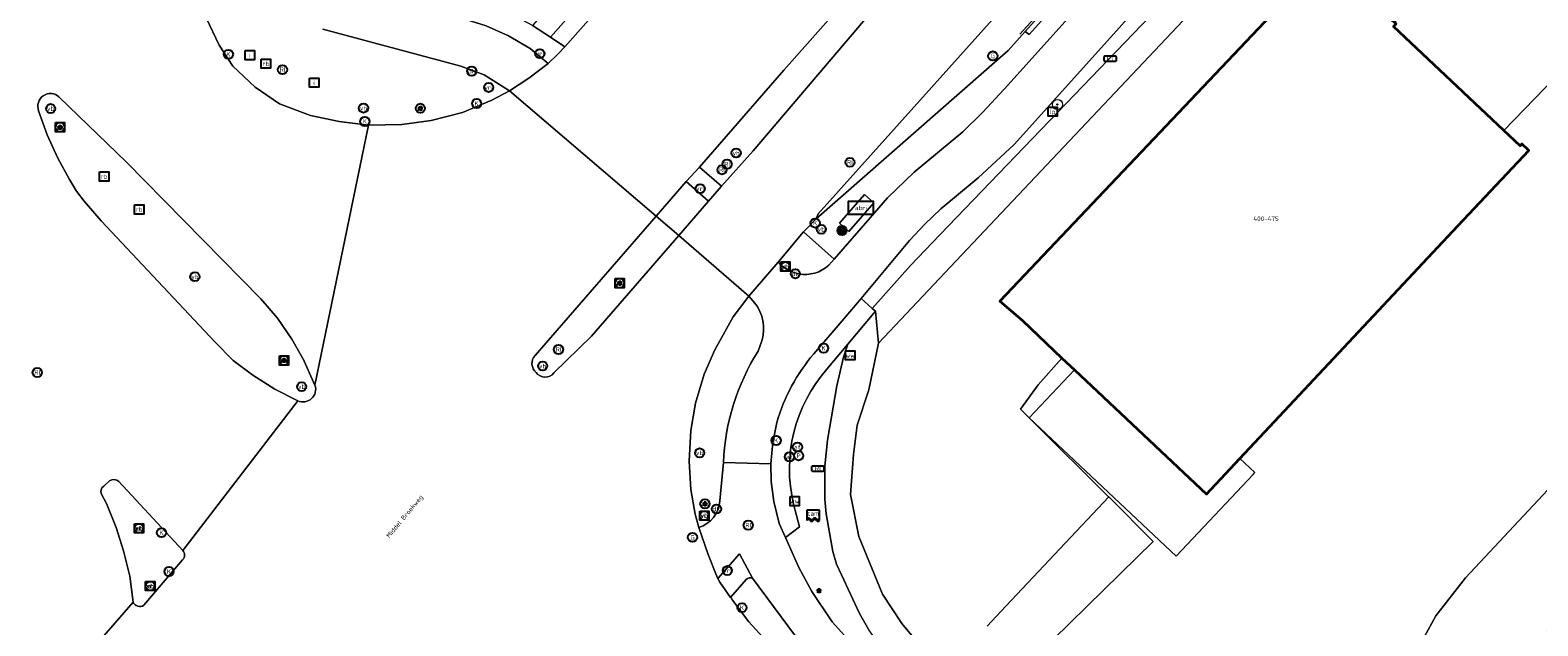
# Model space of a CAD drawing. Header units: metres. Extents: x 73718 to 76933, y 443658 to 446696.
# Tile 129 of 161: x 75396 to 75514, y 445969 to 446016. Entities that reach past the tile are written whole.
import ezdxf
from ezdxf.enums import TextEntityAlignment as Align

# ---------------------------------------------------------------- set-up
doc = ezdxf.new("R2010")
doc.units = ezdxf.units.M
for name, color, linetype, lineweight in [('B-WE-GK-BESCHOEIING-G', 130, 'GK-BESCHOEIING-SO', 18), ('B-WE-GR-BOOM-S', 90, 'Continuous', 25), ('B-WE-IE-MEUBILAIR-S', 7, 'Continuous', 25), ('B-WE-IE-MEUBILAIR_WEGMEUBILAIR-S', 7, 'Continuous', 25), ('B-WE-IE-MEUBILAIR_WEGMEUBILAIR_AFVALBAK-S', 7, 'Continuous', 25), ('B-WE-OG-BEBOUWING-GV', 7, 'Continuous', 35), ('B-WE-OG-BEBOUWING-T18', 10, 'Continuous', 18), ('B-WE-OG-BEBOUWING_LUIFEL-GV', 7, 'Continuous', 18), ('B-WE-OG-TERREIN_BEGROEID-GV', 7, 'Continuous', 18), ('B-WE-OG-TERREIN_ERF-GV', 7, 'Continuous', 18), ('B-WE-OG-TERREIN_OEVER-GV', 7, 'Continuous', 18), ('B-WE-OG-TOPOGRAFIE-T18', 10, 'Continuous', 18), ('B-WE-OG-WATER_SLOOT-GV', 120, 'Continuous', 18), ('B-WE-OG-WEG-GV', 7, 'Continuous', 18), ('B-WE-RI-HWA_GOOT_LIJNGOOT-G', 150, 'Continuous', 18), ('B-WE-VH-GESLOTENVERHARDING_ASFALT-GV', 10, 'Continuous', 18), ('B-WE-VH-GESLOTENVERHARDING_BETON-GV', 10, 'Continuous', 18), ('B-WE-VH-OPENVERHARDING-GV', 30, 'Continuous', 18), ('B-WE-VH-OPENVERHARDING_BETONELEMENT-GV', 30, 'Continuous', 18), ('B-WE-VH-OPENVERHARDING_BETONSTRAATSTEEN-GV', 30, 'Continuous', 18), ('B-WE-VH-OPENVERHARDING_TEGEL-GV', 30, 'Continuous', 18)]:
    doc.layers.add(name, color=color, linetype=linetype, lineweight=lineweight)
doc.styles.add('NLCS-ISO', font='NLCS-ISO.ttf')
doc.styles.add('NLCS-ISO-M200-T18', font='NLCS-ISO.ttf', dxfattribs={"height": 0.36})
doc.linetypes.add('GK-BESCHOEIING-SO', pattern='A,18,-3,[1,NLCS.SHX,S=0.6,R=0,X=0,Y=0],-3', length=24)

# ---------------------------------------------------------------- blocks, each defined once
blk = doc.blocks.new('SIE-WEG_AFVALBAK-SO')
h = blk.add_hatch(color=256)
h.dxf.hatch_style = 1
h.paths.add_polyline_path([(-0.864, -0.864), (0.864, -0.864), (0.864, 0.864), (-0.864, 0.864)])
for points in [[(-1.152, -1.152), (1.152, -1.152), (1.152, 1.152), (-1.152, 1.152)], [(-0.864, -0.864), (0.864, -0.864), (0.864, 0.864), (-0.864, 0.864)]]:
    blk.add_lwpolyline(points, close=True)
blk.add_circle((0, 0), 1.8)
blk = doc.blocks.new('SIE-MEUBILAIR_BORD_VERKEER-SO')
at = {"flags": 128}
blk.add_lwpolyline([(-1.8, 1.8), (1.8, 1.8), (1.8, -1.8), (-1.8, -1.8)], close=True, dxfattribs=at)
at = {"style": 'NLCS-ISO'}
blk.add_text('vb', height=1.8, dxfattribs=at).set_placement((0, 0), align=Align.MIDDLE_CENTER)
blk = doc.blocks.new('SIE-MEUBILAIR_BORD_WEGWIJZER-SO')
at = {"flags": 128}
blk.add_lwpolyline([(-1.8, 1.8), (1.8, 1.8), (1.8, -1.8), (-1.8, -1.8)], close=True, dxfattribs=at)
at = {"style": 'NLCS-ISO'}
blk.add_text('ww', height=1.8, dxfattribs=at).set_placement((0, 0), align=Align.MIDDLE_CENTER)
blk = doc.blocks.new('SIE-MEUBILAIR_BORD_RECLAME-SO')
at = {"flags": 128}
blk.add_lwpolyline([(-1.8, 1.8), (1.8, 1.8), (1.8, -1.8), (-1.8, -1.8)], close=True, dxfattribs=at)
at = {"style": 'NLCS-ISO'}
blk.add_text('rb', height=1.8, dxfattribs=at).set_placement((0, 0), align=Align.MIDDLE_CENTER)
blk = doc.blocks.new('SIE-MEUBILAIR_BORD_INFORMATIE-SO')
at = {"flags": 128}
blk.add_lwpolyline([(-1.8, 1.8), (1.8, 1.8), (1.8, -1.8), (-1.8, -1.8)], close=True, dxfattribs=at)
at = {"style": 'NLCS-ISO'}
blk.add_text('i', height=1.8, dxfattribs=at).set_placement((0, 0), align=Align.MIDDLE_CENTER)
blk = doc.blocks.new('SIE-MEUBILAIR_BORD_LOCATIEPAAL-SO')
at = {"flags": 128}
blk.add_lwpolyline([(-1.8, 1.8), (1.8, 1.8), (1.8, -1.8), (-1.8, -1.8)], close=True, dxfattribs=at)
at = {"style": 'NLCS-ISO'}
blk.add_text('lp', height=1.8, dxfattribs=at).set_placement((0, 0), align=Align.MIDDLE_CENTER)
blk = doc.blocks.new('SIE-MEUBILAIR_KAST_RIOOL-SO')
at = {"flags": 128}
blk.add_lwpolyline([(-2, -1), (2, -1, 0.414214), (2.5, -0.5), (2.5, 0.5, 0.414214), (2, 1), (-2, 1, 0.414214), (-2.5, 0.5), (-2.5, -0.5, 0.414214)], format="xyb", close=True, dxfattribs=at)
at = {"style": 'NLCS-ISO'}
blk.add_text('RI', height=1.8, dxfattribs=at).set_placement((0, 0), align=Align.MIDDLE_CENTER)
blk = doc.blocks.new('SIE-MEUBILAIR_KAST_ELEKTRA-SO')
at = {"flags": 128}
blk.add_lwpolyline([(-2, -1), (2, -1, 0.414214), (2.5, -0.5), (2.5, 0.5, 0.414214), (2, 1), (-2, 1, 0.414214), (-2.5, 0.5), (-2.5, -0.5, 0.414214)], format="xyb", close=True, dxfattribs=at)
at = {"style": 'NLCS-ISO'}
blk.add_text('ET', height=1.8, dxfattribs=at).set_placement((0, 0), align=Align.MIDDLE_CENTER)
blk = doc.blocks.new('SIE-MEUBILAIR_PAAL_LICHTMAST-SO')
for points in [[(-0.62, 0), (-1, 0)], [(-0.71, 0.71), (-0.44, 0.44)], [(0, 1), (0, 0.62)], [(0.44, 0.44), (0.71, 0.71)], [(1, 0), (0.62, 0)], [(-0.71, -0.71), (-0.44, -0.44)], [(0, -0.62), (0, -1)], [(0.44, -0.44), (0.71, -0.71)]]:
    blk.add_lwpolyline(points)
blk.add_circle((0, 0), 0.5)
blk = doc.blocks.new('SIE-MEUBILAIR_PAAL_AFSLUITPAAL-SO')
blk.add_circle((0, 0), 1.8)
at = {"style": 'NLCS-ISO'}
blk.add_text('af', height=1.8, dxfattribs=at).set_placement((0, 0), align=Align.MIDDLE_CENTER)
blk = doc.blocks.new('SIE-MEUBILAIR_PAAL_VRI-SO')
blk.add_circle((0, 0), 1.8)
at = {"style": 'NLCS-ISO'}
blk.add_text('vri', height=1.8, dxfattribs=at).set_placement((0, 0), align=Align.MIDDLE_CENTER)
blk = doc.blocks.new('SIE-MEUBILAIR_PAAL_VERKEERSBORD-SO')
blk.add_circle((0, 0), 1.8)
at = {"style": 'NLCS-ISO'}
blk.add_text('vb', height=1.8, dxfattribs=at).set_placement((0, 0), align=Align.MIDDLE_CENTER)
blk = doc.blocks.new('SIE-MEUBILAIR_PAAL_DRUKKNOPPAAL-SO')
blk.add_circle((0, 0), 1.8)
at = {"style": 'NLCS-ISO'}
blk.add_text('dk', height=1.8, dxfattribs=at).set_placement((0, 0), align=Align.MIDDLE_CENTER)
blk = doc.blocks.new('SIE-MEUBILAIR_PAAL_PORTAAL-SO')
blk.add_circle((0, 0), 1.8)
at = {"style": 'NLCS-ISO'}
blk.add_text('pt', height=1.8, dxfattribs=at).set_placement((0, 0), align=Align.MIDDLE_CENTER)
blk = doc.blocks.new('SIE-MEUBILAIR_PUT-SO')
blk.add_circle((0, 0), 1.8)
at = {"style": 'NLCS-ISO'}
blk.add_text('P', height=1.8, dxfattribs=at).set_placement((0, 0), align=Align.MIDDLE_CENTER)
blk = doc.blocks.new('SIE-MEUBILAIR_PUT_GASPUT-SO')
blk.add_circle((0, 0), 1.8)
at = {"style": 'NLCS-ISO'}
blk.add_text('G', height=1.8, dxfattribs=at).set_placement((0, 0), align=Align.MIDDLE_CENTER)
blk = doc.blocks.new('SIE-MEUBILAIR_PUT_KOLK-SO')
blk.add_circle((0, 0), 1.8)
at = {"style": 'NLCS-ISO'}
blk.add_text('K', height=1.8, dxfattribs=at).set_placement((0, 0), align=Align.MIDDLE_CENTER)
blk = doc.blocks.new('SIE-MEUBILAIR_PUT_RIOOLPUT-SO')
blk.add_circle((0, 0), 1.8)
at = {"style": 'NLCS-ISO'}
blk.add_text('RI', height=1.8, dxfattribs=at).set_placement((0, 0), align=Align.MIDDLE_CENTER)
blk = doc.blocks.new('SIE-MEUBILAIR_SENSOR_CAMERA-SO')
for p, q in [((2.5, 1.25), (-2.5, 1.25)), ((-2.5, 1.25), (-2.5, -2.8125)), ((2.5, -2.8125), (2.5, 1.25))]:
    blk.add_line(p, q)
for centre, start, end in [((-1.875, -2.65625), 36.86989765, 143.13010235), ((-1.875, -2.96875), 36.86989765, 143.13010235), ((-1.875, -3.28125), 36.86989765, 143.13010235), ((-0.625, -1.71875), 216.86989765, 323.13010235), ((-0.625, -2.03125), 216.86989765, 323.13010235), ((-0.625, -2.34375), 216.86989765, 323.13010235), ((0.625, -2.65625), 36.86989765, 143.13010235), ((0.625, -2.96875), 36.86989765, 143.13010235), ((0.625, -3.28125), 36.86989765, 143.13010235), ((1.875, -1.71875), 216.86989765, 323.13010235), ((1.875, -2.03125), 216.86989765, 323.13010235), ((1.875, -2.34375), 216.86989765, 323.13010235)]:
    blk.add_arc(centre, 0.78125, start, end)
at = {"style": 'NLCS-ISO'}
blk.add_text('cam', height=1.8, dxfattribs=at).set_placement((0, 0), align=Align.MIDDLE_CENTER)
blk = doc.blocks.new('SIE-WEG_ABRI-SO')
blk.add_lwpolyline([(-5, -2.5), (5, -2.5), (5, 2.5), (-5, 2.5)], close=True)
at = {"style": 'NLCS-ISO'}
blk.add_text('abri', height=1.8, dxfattribs=at).set_placement((0, 0), align=Align.MIDDLE_CENTER)
blk = doc.blocks.new('SGR-BOOM_GBKN-SO')
at = {"linetype": 'ByBlock', "lineweight": 18}
h = blk.add_hatch(color=0, dxfattribs=at)
h.dxf.hatch_style = 1
edge = h.paths.add_edge_path()
edge.add_arc((0, 0), 0.25, 0, 360)
at = {"color": 0, "linetype": 'ByBlock', "lineweight": 18}
for radius in [2, 0.25]:
    blk.add_circle((0, 0), radius, dxfattribs=at)
at = {"color": 0, "linetype": 'ByBlock', "lineweight": 18, "style": 'NLCS-ISO'}
blk.add_attdef('SOORT', (2.5, 0), '', height=1.5, dxfattribs=at)

msp = doc.modelspace()

# ---------------------------------------------------------------- linework, layer by layer
at = {"layer": 'B-WE-GK-BESCHOEIING-G', "flags": 128}
msp.add_lwpolyline([(75555.441, 446089.044), (75543.441, 446077.144), (75525.824, 446058.336), (75510.072, 446041.639), (75469.013, 445998.115), (75462.491, 445991.202), (75461.743, 445987.541)], dxfattribs=at)
at = {"layer": 'B-WE-OG-BEBOUWING-GV', "flags": 128}
msp.add_lwpolyline([(75507.626, 446000), (75513.579, 446006.353), (75513.033, 446006.867), (75512.896, 446006.722), (75511.619, 446007.927), (75502.962, 446016.098), (75503.157, 446016.306), (75503.045, 446016.41), (75500.875, 446018.311), (75497.642, 446021.544), (75472.018, 445994.502), (75473.805, 445992.971), (75476.896, 445990.035), (75477.887, 445989.103), (75488.263, 445979.345), (75490.877, 445982.127)], close=True, dxfattribs=at)
at = {"layer": 'B-WE-OG-BEBOUWING_LUIFEL-GV', "flags": 128}
msp.add_lwpolyline([(75474.335, 445985.325), (75485.89, 445974.46), (75491.922, 445980.874), (75492.064, 445981.026), (75490.877, 445982.127), (75490.754, 445981.994), (75488.263, 445979.345), (75477.887, 445989.103)], close=True, dxfattribs=at)
at = {"layer": 'B-WE-OG-TERREIN_BEGROEID-GV', "flags": 128}
msp.add_lwpolyline([(75524.281, 446038.694), (75520.212, 446033.54), (75519.919, 446033.169), (75515.803, 446028.97), (75511.645, 446024.729), (75507.643, 446020.858), (75503.045, 446016.41), (75503.157, 446016.306), (75502.962, 446016.098), (75511.619, 446007.927), (75532.628, 446029.652), (75531.248, 446031.027)], close=True, dxfattribs=at)
msp.add_lwpolyline([(75409.673, 446016.785), (75410.679, 446014.628), (75411.769, 446012.977), (75413.504, 446011.329), (75415.431, 446010.027), (75417.854, 446009.105), (75420.113, 446008.633), (75422.412, 446008.343), (75425.034, 446008.401), (75427.356, 446008.697), (75429.811, 446009.34), (75432.118, 446010.313), (75433.495, 446011.044), (75431.506, 446012.297), (75429.663, 446012.965), (75418.839, 446015.874)], dxfattribs=at)
at = {"layer": 'B-WE-OG-TERREIN_ERF-GV', "flags": 128}
for points in [[(75532.628, 446029.652), (75511.619, 446007.927), (75512.896, 446006.722), (75513.033, 446006.867), (75513.579, 446006.353), (75507.626, 446000), (75490.877, 445982.127), (75488.263, 445979.345), (75477.887, 445989.103), (75476.896, 445990.035), (75475.04, 445987.928), (75473.639, 445986.018), (75474.221, 445985.439), (75476.933, 445982.744), (75478.23, 445981.455), (75480.548, 445979.151), (75480.587, 445979.112), (75484.074, 445975.619), (75480.17, 445971.787), (75476.226, 445967.916)], [(75504.434, 445966.425), (75506.277, 445969.758), (75508.615, 445972.765), (75534.095, 446000)]]:
    msp.add_lwpolyline(points, dxfattribs=at)
at = {"layer": 'B-WE-OG-TERREIN_OEVER-GV', "flags": 128}
for points in [[(75580.107, 446117.119), (75559.508, 446096.801), (75548.205, 446085.264), (75537.378, 446073.71), (75520.939, 446055.614), (75514.872, 446049.709), (75508.865, 446043.344), (75508.607, 446043.045), (75505.656, 446039.627), (75467.319, 445999.717), (75465.012, 445997.316), (75461.99, 445993.937), (75462.247, 445993.708), (75462.491, 445991.202), (75469.013, 445998.115), (75510.072, 446041.639), (75525.824, 446058.336), (75543.441, 446077.144), (75555.441, 446089.044), (75559.125, 446092.681)], [(75465.61, 445967.626), (75464.314, 445969.16), (75462.808, 445971.475), (75460.953, 445976.013), (75460.292, 445979.294), (75460.53, 445982.442), (75460.821, 445984.744), (75461.743, 445987.541), (75462.491, 445991.202), (75462.247, 445993.708), (75460.075, 445991.121), (75459.729, 445990.113), (75459.22, 445987.847), (75458.492, 445983.578), (75458.279, 445981.545), (75458.267, 445978.951), (75458.366, 445977.783), (75458.914, 445974.818), (75459.184, 445973.842), (75459.578, 445972.998), (75460.997, 445969.955), (75461.739, 445968.667)], [(75476.226, 445967.916), (75480.17, 445971.787), (75484.074, 445975.619), (75480.587, 445979.112), (75476.735, 445975.025), (75472.107, 445970.116), (75471.024, 445968.957)]]:
    msp.add_lwpolyline(points, dxfattribs=at)
at = {"layer": 'B-WE-OG-WATER_SLOOT-GV', "flags": 128}
for points in [[(75581.915, 446115.313), (75572.954, 446106.606), (75567.438, 446101.129), (75564.761, 446098.239), (75563.058, 446096.515), (75559.125, 446092.681), (75555.441, 446089.044), (75543.441, 446077.144), (75525.824, 446058.336), (75510.072, 446041.639), (75469.013, 445998.115), (75462.491, 445991.202), (75461.743, 445987.541), (75460.821, 445984.744), (75460.53, 445982.442), (75460.292, 445979.294), (75460.953, 445976.013), (75462.808, 445971.475), (75464.314, 445969.16), (75465.61, 445967.626)], [(75471.024, 445968.957), (75472.107, 445970.116), (75476.735, 445975.025), (75480.587, 445979.112), (75480.548, 445979.151), (75478.23, 445981.455), (75476.933, 445982.744), (75474.221, 445985.439), (75473.639, 445986.018), (75475.04, 445987.928), (75476.896, 445990.035), (75473.805, 445992.971), (75472.018, 445994.502), (75497.642, 446021.544), (75500.875, 446018.311)]]:
    msp.add_lwpolyline(points, dxfattribs=at)
at = {"layer": 'B-WE-OG-WEG-GV', "flags": 128}
for points in [[(75491.782, 446027.69), (75481.188, 446015.744), (75473.159, 446006.83), (75470.314, 446004.192), (75467.394, 446001.764), (75466.123, 446000.562), (75464.924, 445999.26), (75461.135, 445994.701), (75461.99, 445993.937), (75465.012, 445997.316), (75467.319, 445999.717), (75505.656, 446039.627)], [(75446.976, 446026.883), (75436.72, 446015.255), (75437.848, 446014.493), (75445.688, 446023.358)], [(75452.301, 445994.893), (75451.06, 445993.263), (75449.63, 445990.673), (75448.797, 445988.774), (75448.12, 445986.473), (75447.753, 445984.326), (75447.624, 445981.918), (75447.752, 445979.706), (75448.096, 445977.76), (75448.385, 445976.703)], [(75452.778, 445994.343), (75452.301, 445994.893)], [(75453.029, 445990.576), (75453.339, 445991.459)], [(75459.184, 445973.842), (75458.914, 445974.818), (75458.366, 445977.783), (75458.267, 445978.951), (75458.279, 445981.545), (75458.492, 445983.578), (75459.22, 445987.847), (75459.729, 445990.113), (75460.075, 445991.121), (75458.429, 445989.16)], [(75450.02, 445978.795), (75450.3, 445981.817)], [(75455.813, 445978.555), (75456.278, 445976.768), (75455.187, 445975.932), (75456.228, 445973.569), (75457.252, 445971.673), (75458.86, 445969.309), (75462.29, 445965.492), (75463.351, 445966.452), (75463.168, 445966.64), (75461.739, 445968.667), (75460.997, 445969.955), (75459.578, 445972.998), (75459.184, 445973.842)], [(75452.097, 445972.636), (75450.872, 445971.216), (75450.902, 445971.174), (75451.023, 445971.007), (75452.309, 445969.302), (75453.664, 445967.8), (75460.365, 445960.516), (75476.263, 445943.457), (75484.028, 445935.124), (75490.08, 445928.633), (75496.468, 445921.933), (75504.344, 445913.359), (75506.986, 445910.432), (75508.965, 445907.978), (75512.373, 445903.441), (75526.085, 445884.864), (75527.824, 445882.61), (75541.194, 445868.19), (75545.27, 445863.794), (75563.246, 445844.402), (75578.125, 445828.131), (75608.273, 445794.647)], [(75530.448, 445886.171), (75517.846, 445899.212), (75501.961, 445917.158), (75501.617, 445917.82), (75501.488, 445918.316), (75501.465, 445919.596), (75501.578, 445920.076), (75501.909, 445920.73), (75504.232, 445923.433), (75504.815, 445923.82), (75504.993, 445923.854), (75503.67, 445925.21), (75503.375, 445924.956), (75496.446, 445925.043), (75494.118, 445927.397), (75477.155, 445945.193), (75460.255, 445962.957), (75457.711, 445965.843), (75456.492, 445967.462), (75452.578, 445972.717)]]:
    msp.add_lwpolyline(points, dxfattribs=at)
at = {"layer": 'B-WE-OG-WEG-GV'}
for points in [[(75453.339, 445991.459, 0.243972), (75452.778, 445994.343)], [(75450.3, 445981.817, -0.1296265), (75453.029, 445990.576)], [(75458.429, 445989.16, 0.2411999), (75455.813, 445978.555)], [(75448.385, 445976.703, 0.2977836), (75450.02, 445978.795)], [(75452.578, 445972.717, 0.3311802), (75452.097, 445972.636)]]:
    msp.add_lwpolyline(points, format="xyb", dxfattribs=at)
at = {"layer": 'B-WE-RI-HWA_GOOT_LIJNGOOT-G', "flags": 128}
msp.add_lwpolyline([(75484.704, 446027.652), (75473.604, 446015.495)], dxfattribs=at)
at = {"layer": 'B-WE-VH-GESLOTENVERHARDING_ASFALT-GV', "flags": 128}
for points in [[(75498.825, 446059.256), (75493.503, 446065.89), (75490.476, 446064.204), (75483.343, 446059.676), (75475.864, 446054.659), (75469.406, 446050.001), (75460.566, 446040.226), (75445.688, 446023.358), (75437.848, 446014.493), (75437.264, 446013.883), (75436.543, 446013.191), (75435.009, 446012.031), (75433.495, 446011.044), (75445.028, 446001.176), (75447.381, 446003.902), (75448.435, 446005.039), (75455.053, 446012.654), (75470.304, 446029.871), (75478.937, 446039.533), (75488.709, 446049.625), (75493.083, 446053.922)], [(75500.333, 446048.22), (75501.12, 446049.194), (75501.628, 446049.743), (75504.472, 446052.821), (75500.397, 446057.283), (75499.88, 446056.827), (75493.443, 446050.911), (75488.757, 446046.585), (75479.337, 446036.227), (75473.559, 446030.953), (75452.649, 446006.324), (75450.15, 446003.537), (75449.134, 446002.352), (75446.795, 445999.668), (75452.301, 445994.893), (75454.605, 445997.578), (75456.609, 445999.942), (75457.605, 446000.98), (75457.753, 446001.363), (75471.456, 446016.642), (75487.067, 446034.039), (75497.732, 446045.981), (75500.064, 446048.359)], [(75484.721, 446027.63), (75487.37, 446030.654), (75498.005, 446045.314), (75500.333, 446048.22), (75500.064, 446048.359), (75497.732, 446045.981), (75487.067, 446034.039), (75471.456, 446016.642), (75457.753, 446001.363), (75457.605, 446000.98), (75472.678, 446014.21), (75474.01, 446015.712)]]:
    msp.add_lwpolyline(points, close=True, dxfattribs=at)
for points in [[(75398.099, 446010.554), (75403.445, 446005.393), (75404.857, 446003.976), (75413.961, 445994.686), (75415.259, 445993.18), (75416.384, 445991.505), (75417.355, 445989.803), (75417.368, 445989.776), (75418.212, 445987.906), (75422.412, 446008.343), (75420.113, 446008.633), (75417.854, 446009.105), (75415.431, 446010.027), (75413.504, 446011.329), (75411.769, 446012.977), (75410.679, 446014.628), (75409.673, 446016.785)], [(75515.037, 445968.591), (75553.45, 446009.351), (75553.178, 446009.607), (75547.942, 446014.534), (75543.107, 446009.498), (75534.095, 446000), (75508.615, 445972.765), (75506.277, 445969.758), (75504.434, 445966.425)], [(75435.511, 445990.238), (75445.028, 446001.176), (75433.495, 446011.044), (75432.118, 446010.313), (75429.811, 446009.34), (75427.356, 446008.697), (75425.034, 446008.401), (75422.412, 446008.343), (75418.212, 445987.906)], [(75402.813, 445980.319), (75407.828, 445974.891), (75416.874, 445986.677), (75415.065, 445987.576), (75413.33, 445988.69), (75411.797, 445989.845), (75410.35, 445991.3), (75401.425, 446000.824), (75400.068, 446002.358), (75399.481, 446003.16), (75398.92, 446004.057), (75398.019, 446005.746), (75397.183, 446007.591), (75396.504, 446009.474)], [(75453.664, 445967.8), (75452.309, 445969.302), (75451.023, 445971.007), (75450.902, 445971.174), (75450.872, 445971.216), (75450.015, 445972.402), (75449.871, 445972.707), (75449.697, 445973.074), (75449.107, 445974.592), (75448.385, 445976.703), (75448.096, 445977.76), (75447.752, 445979.706), (75447.624, 445981.918), (75447.753, 445984.326), (75448.12, 445986.473), (75448.797, 445988.774), (75449.63, 445990.673), (75451.06, 445993.263), (75452.301, 445994.893), (75446.795, 445999.668), (75439.948, 445991.755), (75436.988, 445988.861)], [(75416.874, 445986.677), (75407.828, 445974.891)], [(75401.613, 445979.951), (75402.068, 445980.368)], [(75391.024, 445971.17), (75391.522, 445969.291), (75391.833, 445966.88), (75391.783, 445964.899), (75391.625, 445962.548), (75391.156, 445960.253), (75390.305, 445957.279), (75389.551, 445955.439), (75388.159, 445952.764), (75395.069, 445960.688), (75403.935, 445970.854), (75403.666, 445972.891), (75403.168, 445974.873), (75402.59, 445976.704), (75401.835, 445978.586), (75401.448, 445979.337)], [(75407.815, 445974.18), (75404.776, 445970.602)], [(75403.935, 445970.854), (75395.069, 445960.688), (75388.159, 445952.764), (75386.493, 445950.253), (75384.309, 445946.911), (75382.812, 445944.935), (75380.915, 445942.635), (75370.373, 445930.56), (75364.16, 445923.479), (75356.965, 445915.18), (75344.057, 445900.37), (75339.379, 445894.798), (75345.631, 445890.99), (75351.387, 445897.844), (75352.731, 445899.391), (75366.609, 445915.167), (75376.461, 445926.464), (75385.758, 445937.161), (75396.441, 445949.59), (75403.601, 445957.953), (75404.896, 445959.496), (75406.348, 445960.919), (75408.668, 445962.798), (75409.45, 445963.393)]]:
    msp.add_lwpolyline(points, dxfattribs=at)
at = {"layer": 'B-WE-VH-GESLOTENVERHARDING_ASFALT-GV'}
for points in [[(75396.504, 446009.474, -0.7988492), (75398.099, 446010.554)], [(75435.596, 445988.899, -0.4309614), (75435.511, 445990.238)], [(75418.212, 445987.906, -0.6665403), (75416.874, 445986.677)], [(75436.988, 445988.861, -0.4926618), (75435.596, 445988.899)], [(75401.448, 445979.337, -0.4128764), (75401.613, 445979.951)], [(75402.068, 445980.368, -0.38399), (75402.813, 445980.319)], [(75407.828, 445974.891, -0.4164221), (75407.815, 445974.18)], [(75404.776, 445970.602, -0.4941148), (75403.935, 445970.854)]]:
    msp.add_lwpolyline(points, format="xyb", dxfattribs=at)
at = {"layer": 'B-WE-VH-GESLOTENVERHARDING_BETON-GV', "flags": 128}
msp.add_lwpolyline([(75459.431, 446000.641), (75460.164, 445999.985), (75462.112, 446002.233), (75461.401, 446002.895)], close=True, dxfattribs=at)
at = {"layer": 'B-WE-VH-OPENVERHARDING-GV', "flags": 128}
msp.add_lwpolyline([(75484.721, 446027.63), (75474.01, 446015.712), (75474.32, 446015.463), (75485.002, 446027.362)], close=True, dxfattribs=at)
at = {"layer": 'B-WE-VH-OPENVERHARDING_BETONELEMENT-GV', "flags": 128}
for points in [[(75481.188, 446015.744), (75491.782, 446027.69), (75493.399, 446029.761), (75496.227, 446033.916), (75498.508, 446036.64), (75503.97, 446042.447), (75506.359, 446044.986), (75509.165, 446047.97), (75506.72, 446050.498), (75503.93, 446047.533), (75498.694, 446041.968), (75495.976, 446039.103), (75493.444, 446036.066), (75491.191, 446032.787), (75489.06, 446029.952), (75486.037, 446026.385), (75472.682, 446011.521), (75470.697, 446009.373), (75469.12, 446007.81), (75465.293, 446004.644), (75463.209, 446002.614), (75461.84, 446001.058), (75459.003, 445997.812)], [(75457.408, 445990.373), (75459.783, 445993.135), (75461.135, 445994.701), (75464.924, 445999.26), (75466.123, 446000.562), (75467.394, 446001.764), (75470.314, 446004.192), (75473.159, 446006.83), (75481.188, 446015.744)], [(75454.605, 445997.578), (75452.301, 445994.893), (75452.778, 445994.343)], [(75453.339, 445991.459), (75453.029, 445990.576)], [(75450.3, 445981.817), (75454.038, 445981.704), (75454.185, 445983.403), (75454.502, 445984.965)]]:
    msp.add_lwpolyline(points, dxfattribs=at)
at = {"layer": 'B-WE-VH-OPENVERHARDING_BETONELEMENT-GV'}
for points in [[(75459.003, 445997.812, -0.4941216), (75454.605, 445997.578)], [(75452.778, 445994.343, -0.243972), (75453.339, 445991.459)], [(75453.029, 445990.576, 0.1296265), (75450.3, 445981.817)], [(75454.502, 445984.965, -0.1064213), (75457.408, 445990.373)]]:
    msp.add_lwpolyline(points, format="xyb", dxfattribs=at)
at = {"layer": 'B-WE-VH-OPENVERHARDING_BETONSTRAATSTEEN-GV', "flags": 128}
for points in [[(75478.937, 446039.533), (75470.304, 446029.871), (75455.053, 446012.654), (75448.435, 446005.039), (75450.15, 446003.537), (75452.649, 446006.324), (75473.559, 446030.953), (75479.337, 446036.227), (75488.757, 446046.585), (75493.443, 446050.911), (75499.88, 446056.827), (75500.397, 446057.283), (75512.806, 446068.23), (75516.313, 446071.366)], [(75418.212, 445987.906), (75417.368, 445989.776), (75417.355, 445989.803), (75416.384, 445991.505), (75415.259, 445993.18), (75413.961, 445994.686), (75404.857, 446003.976), (75403.445, 446005.393), (75398.099, 446010.554)], [(75396.504, 446009.474), (75397.183, 446007.591), (75398.019, 446005.746), (75398.92, 446004.057), (75399.481, 446003.16), (75400.068, 446002.358), (75401.425, 446000.824), (75410.35, 445991.3)], [(75446.795, 445999.668), (75445.028, 446001.176), (75435.511, 445990.238)], [(75436.988, 445988.861), (75439.948, 445991.755), (75446.795, 445999.668)], [(75410.35, 445991.3), (75411.797, 445989.845), (75413.33, 445988.69), (75415.065, 445987.576), (75416.874, 445986.677)], [(75402.068, 445980.368), (75401.613, 445979.951)], [(75407.828, 445974.891), (75402.813, 445980.319)], [(75401.448, 445979.337), (75401.835, 445978.586), (75402.59, 445976.704), (75403.168, 445974.873), (75403.666, 445972.891), (75403.935, 445970.854)], [(75404.776, 445970.602), (75407.815, 445974.18)]]:
    msp.add_lwpolyline(points, dxfattribs=at)
at = {"layer": 'B-WE-VH-OPENVERHARDING_BETONSTRAATSTEEN-GV'}
for points in [[(75398.099, 446010.554, 0.7988492), (75396.504, 446009.474)], [(75435.511, 445990.238, 0.4309614), (75435.596, 445988.899)], [(75416.874, 445986.677, 0.6665403), (75418.212, 445987.906)], [(75435.596, 445988.899, 0.4926618), (75436.988, 445988.861)], [(75401.613, 445979.951, 0.4128764), (75401.448, 445979.337)], [(75402.813, 445980.319, 0.38399), (75402.068, 445980.368)], [(75407.815, 445974.18, 0.4164221), (75407.828, 445974.891)], [(75403.935, 445970.854, 0.4941148), (75404.776, 445970.602)]]:
    msp.add_lwpolyline(points, format="xyb", dxfattribs=at)
at = {"layer": 'B-WE-VH-OPENVERHARDING_TEGEL-GV', "flags": 128}
for points in [[(75481.208, 446063.233), (75478.364, 446062.884), (75474.434, 446059.116), (75467.058, 446052.08), (75449.689, 446032.495), (75439.78, 446021.305), (75435.294, 446016.162), (75436.72, 446015.255), (75446.976, 446026.883), (75458.641, 446040.007), (75468.172, 446050.769)], [(75486.037, 446026.385), (75485.002, 446027.362), (75474.32, 446015.463), (75474.01, 446015.712), (75472.678, 446014.21), (75457.605, 446000.98), (75456.609, 445999.942), (75459.003, 445997.812), (75461.84, 446001.058), (75463.209, 446002.614), (75465.293, 446004.644), (75469.12, 446007.81), (75470.697, 446009.373), (75472.682, 446011.521)], [(75448.435, 446005.039), (75447.381, 446003.902), (75449.134, 446002.352), (75450.15, 446003.537)], [(75447.381, 446003.902), (75445.028, 446001.176), (75446.795, 445999.668), (75449.134, 446002.352)], [(75459.431, 446000.641), (75461.401, 446002.895), (75462.112, 446002.233), (75460.164, 445999.985)]]:
    msp.add_lwpolyline(points, close=True, dxfattribs=at)
for points in [[(75419.946, 446019.407), (75429.656, 446016.774), (75431.661, 446016.145), (75433.417, 446015.355), (75435.131, 446014.359), (75436.543, 446013.191), (75437.264, 446013.883), (75437.848, 446014.493), (75436.72, 446015.255), (75435.294, 446016.162), (75433.993, 446016.887), (75432.71, 446017.485), (75430.795, 446018.153), (75420.625, 446020.887)], [(75418.839, 446015.874), (75429.663, 446012.965), (75431.506, 446012.297), (75433.495, 446011.044), (75435.009, 446012.031), (75436.543, 446013.191), (75435.131, 446014.359), (75433.417, 446015.355), (75431.661, 446016.145), (75429.656, 446016.774), (75419.946, 446019.407)], [(75459.003, 445997.812), (75456.609, 445999.942), (75454.605, 445997.578)], [(75460.075, 445991.121), (75462.247, 445993.708), (75461.99, 445993.937), (75461.135, 445994.701), (75459.783, 445993.135), (75457.408, 445990.373)], [(75458.429, 445989.16), (75460.075, 445991.121)], [(75454.502, 445984.965), (75454.185, 445983.403), (75454.038, 445981.704), (75454.061, 445980.323), (75454.254, 445978.767), (75454.684, 445977.016), (75455.187, 445975.932), (75456.278, 445976.768), (75455.813, 445978.555)], [(75462.29, 445965.492), (75458.86, 445969.309), (75457.252, 445971.673), (75456.228, 445973.569), (75455.187, 445975.932), (75454.684, 445977.016), (75454.254, 445978.767), (75454.061, 445980.323), (75454.038, 445981.704), (75450.3, 445981.817), (75450.02, 445978.795)], [(75448.385, 445976.703), (75449.107, 445974.592), (75449.697, 445973.074), (75449.871, 445972.707), (75451.568, 445974.639), (75452.578, 445972.717), (75456.492, 445967.462), (75457.711, 445965.843), (75460.255, 445962.957), (75477.155, 445945.193), (75494.118, 445927.397), (75496.446, 445925.043), (75503.375, 445924.956), (75503.67, 445925.21), (75513.308, 445933.514), (75513.225, 445933.597), (75511.225, 445935.923), (75511.22, 445935.93), (75502.155, 445928.143), (75500.794, 445928.158), (75498.233, 445928.187)], [(75452.578, 445972.717), (75451.568, 445974.639), (75449.871, 445972.707), (75450.015, 445972.402), (75450.872, 445971.216), (75452.097, 445972.636)]]:
    msp.add_lwpolyline(points, dxfattribs=at)
at = {"layer": 'B-WE-VH-OPENVERHARDING_TEGEL-GV'}
for points in [[(75454.605, 445997.578, 0.4941216), (75459.003, 445997.812)], [(75457.408, 445990.373, 0.1064213), (75454.502, 445984.965)], [(75455.813, 445978.555, -0.2411999), (75458.429, 445989.16)], [(75450.02, 445978.795, -0.2977836), (75448.385, 445976.703)], [(75452.097, 445972.636, -0.3311802), (75452.578, 445972.717)]]:
    msp.add_lwpolyline(points, format="xyb", dxfattribs=at)

# ---------------------------------------------------------------- block references
at = {"layer": 'B-WE-GR-BOOM-S', "xscale": 0.2, "yscale": 0.2, "zscale": 0.2}
msp.add_blockref('SGR-BOOM_GBKN-SO', (75476.55, 446009.962), dxfattribs=at)
at = {"layer": 'B-WE-IE-MEUBILAIR-S', "xscale": 0.2, "yscale": 0.2, "zscale": 0.2}
for name, p in [('SIE-MEUBILAIR_PUT_KOLK-SO', (75411.416, 446013.908)), ('SIE-MEUBILAIR_BORD_INFORMATIE-SO', (75413.092, 446013.843)), ('SIE-MEUBILAIR_PAAL_VRI-SO', (75435.885, 446013.965)), ('SIE-MEUBILAIR_PUT_GASPUT-SO', (75471.47, 446013.783)), ('SIE-MEUBILAIR_BORD_RECLAME-SO', (75414.355, 446013.169)), ('SIE-MEUBILAIR_PUT_RIOOLPUT-SO', (75415.663, 446012.703)), ('SIE-MEUBILAIR_PAAL_DRUKKNOPPAAL-SO', (75430.534, 446012.581)), ('SIE-MEUBILAIR_KAST_ELEKTRA-SO', (75480.702, 446013.558)), ('SIE-MEUBILAIR_BORD_INFORMATIE-SO', (75418.146, 446011.682)), ('SIE-MEUBILAIR_PAAL_VRI-SO', (75431.856, 446011.305)), ('SIE-MEUBILAIR_PUT_KOLK-SO', (75430.919, 446010.041)), ('SIE-MEUBILAIR_PAAL_VERKEERSBORD-SO', (75397.444, 446009.643)), ('SIE-MEUBILAIR_PAAL_VERKEERSBORD-SO', (75422.031, 446009.68)), ('SIE-MEUBILAIR_PAAL_PORTAAL-SO', (75426.494, 446009.669)), ('SIE-MEUBILAIR_PAAL_LICHTMAST-SO', (75426.494, 446009.669)), ('SIE-MEUBILAIR_BORD_LOCATIEPAAL-SO', (75476.172, 446009.395)), ('SIE-MEUBILAIR_BORD_VERKEER-SO', (75398.178, 446008.178)), ('SIE-MEUBILAIR_PAAL_PORTAAL-SO', (75398.178, 446008.178)), ('SIE-MEUBILAIR_PAAL_LICHTMAST-SO', (75398.178, 446008.178)), ('SIE-MEUBILAIR_PUT_KOLK-SO', (75422.131, 446008.631)), ('SIE-MEUBILAIR_PUT_RIOOLPUT-SO', (75450.596, 446005.273)), ('SIE-MEUBILAIR_PAAL_VERKEERSBORD-SO', (75451.311, 446006.147)), ('SIE-MEUBILAIR_PUT_RIOOLPUT-SO', (75460.246, 446005.411)), ('SIE-MEUBILAIR_BORD_RECLAME-SO', (75401.647, 446004.298)), ('SIE-MEUBILAIR_PUT_RIOOLPUT-SO', (75450.194, 446004.832)), ('SIE-MEUBILAIR_PAAL_VRI-SO', (75448.481, 446003.351)), ('SIE-MEUBILAIR_BORD_RECLAME-SO', (75404.404, 446001.713)), ('SIE-MEUBILAIR_PUT_KOLK-SO', (75457.516, 446000.64)), ('SIE-MEUBILAIR_PAAL_VERKEERSBORD-SO', (75457.996, 446000.156)), ('SIE-MEUBILAIR_BORD_VERKEER-SO', (75455.171, 445997.224)), ('SIE-MEUBILAIR_PAAL_VRI-SO', (75455.171, 445997.224)), ('SIE-MEUBILAIR_PAAL_VERKEERSBORD-SO', (75408.781, 445996.424)), ('SIE-MEUBILAIR_BORD_WEGWIJZER-SO', (75442.157, 445995.921)), ('SIE-MEUBILAIR_PAAL_PORTAAL-SO', (75442.157, 445995.921)), ('SIE-MEUBILAIR_PAAL_LICHTMAST-SO', (75442.157, 445995.921)), ('SIE-MEUBILAIR_PAAL_DRUKKNOPPAAL-SO', (75455.96, 445996.658)), ('SIE-MEUBILAIR_BORD_WEGWIJZER-SO', (75415.776, 445989.843)), ('SIE-MEUBILAIR_BORD_VERKEER-SO', (75415.776, 445989.843)), ('SIE-MEUBILAIR_PAAL_PORTAAL-SO', (75415.776, 445989.843)), ('SIE-MEUBILAIR_PAAL_VRI-SO', (75415.776, 445989.843)), ('SIE-MEUBILAIR_PUT_RIOOLPUT-SO', (75437.352, 445990.703)), ('SIE-MEUBILAIR_PUT_KOLK-SO', (75458.175, 445990.811)), ('SIE-MEUBILAIR_BORD_WEGWIJZER-SO', (75460.267, 445990.24)), ('SIE-MEUBILAIR_PUT_RIOOLPUT-SO', (75396.394, 445988.898)), ('SIE-MEUBILAIR_PAAL_LICHTMAST-SO', (75415.776, 445989.843)), ('SIE-MEUBILAIR_PAAL_VERKEERSBORD-SO', (75436.109, 445989.406)), ('SIE-MEUBILAIR_PAAL_VERKEERSBORD-SO', (75417.171, 445987.784)), ('SIE-MEUBILAIR_PUT_KOLK-SO', (75454.447, 445983.552)), ('SIE-MEUBILAIR_PAAL_AFSLUITPAAL-SO', (75456.124, 445983.033)), ('SIE-MEUBILAIR_PAAL_VERKEERSBORD-SO', (75448.438, 445982.577)), ('SIE-MEUBILAIR_PAAL_AFSLUITPAAL-SO', (75455.496, 445982.269)), ('SIE-MEUBILAIR_PUT-SO', (75456.216, 445982.35)), ('SIE-MEUBILAIR_KAST_RIOOL-SO', (75457.722, 445981.346)), ('SIE-MEUBILAIR_PAAL_PORTAAL-SO', (75448.852, 445978.573)), ('SIE-MEUBILAIR_PAAL_LICHTMAST-SO', (75448.852, 445978.573)), ('SIE-MEUBILAIR_PAAL_DRUKKNOPPAAL-SO', (75449.762, 445978.172)), ('SIE-MEUBILAIR_BORD_WEGWIJZER-SO', (75455.902, 445978.777)), ('SIE-MEUBILAIR_BORD_VERKEER-SO', (75448.81, 445977.645)), ('SIE-MEUBILAIR_PAAL_VRI-SO', (75448.81, 445977.645)), ('SIE-MEUBILAIR_PUT_RIOOLPUT-SO', (75452.256, 445976.898)), ('SIE-MEUBILAIR_SENSOR_CAMERA-SO', (75457.356, 445977.828)), ('SIE-MEUBILAIR_BORD_VERKEER-SO', (75404.39, 445976.645)), ('SIE-MEUBILAIR_PAAL_PORTAAL-SO', (75404.39, 445976.645)), ('SIE-MEUBILAIR_PAAL_VRI-SO', (75404.39, 445976.645)), ('SIE-MEUBILAIR_PUT_KOLK-SO', (75406.155, 445976.304)), ('SIE-MEUBILAIR_PUT_GASPUT-SO', (75447.876, 445975.935)), ('SIE-MEUBILAIR_PUT_KOLK-SO', (75406.75, 445973.249)), ('SIE-MEUBILAIR_PAAL_VRI-SO', (75450.609, 445973.326)), ('SIE-MEUBILAIR_BORD_VERKEER-SO', (75405.272, 445972.109)), ('SIE-MEUBILAIR_PAAL_VRI-SO', (75405.272, 445972.109)), ('SIE-MEUBILAIR_PAAL_PORTAAL-SO', (75405.272, 445972.109)), ('SIE-MEUBILAIR_PAAL_LICHTMAST-SO', (75457.811, 445971.748)), ('SIE-MEUBILAIR_PUT_KOLK-SO', (75451.767, 445970.403))]:
    msp.add_blockref(name, p, dxfattribs=at)
at = {"layer": 'B-WE-IE-MEUBILAIR_WEGMEUBILAIR-S', "xscale": 0.2, "yscale": 0.2, "zscale": 0.2}
msp.add_blockref('SIE-WEG_ABRI-SO', (75461.11, 446001.844), dxfattribs=at)
at = {"layer": 'B-WE-IE-MEUBILAIR_WEGMEUBILAIR_AFVALBAK-S', "xscale": 0.2, "yscale": 0.2, "zscale": 0.2}
msp.add_blockref('SIE-WEG_AFVALBAK-SO', (75459.625, 446000.058), dxfattribs=at)

# ---------------------------------------------------------------- texts
at = {"layer": 'B-WE-OG-BEBOUWING-T18', "style": 'NLCS-ISO-M200-T18'}
msp.add_text('400-475', height=0.36, dxfattribs=at).set_placement((75492.939, 446000.994), align=Align.MIDDLE)
at = {"layer": 'B-WE-OG-TOPOGRAFIE-T18', "style": 'NLCS-ISO-M200-T18'}
msp.add_text('Middel Broekweg', height=0.36, rotation=50.2, dxfattribs=at).set_placement((75425.297, 445977.556), align=Align.MIDDLE)

doc.saveas('drawing.dxf')
